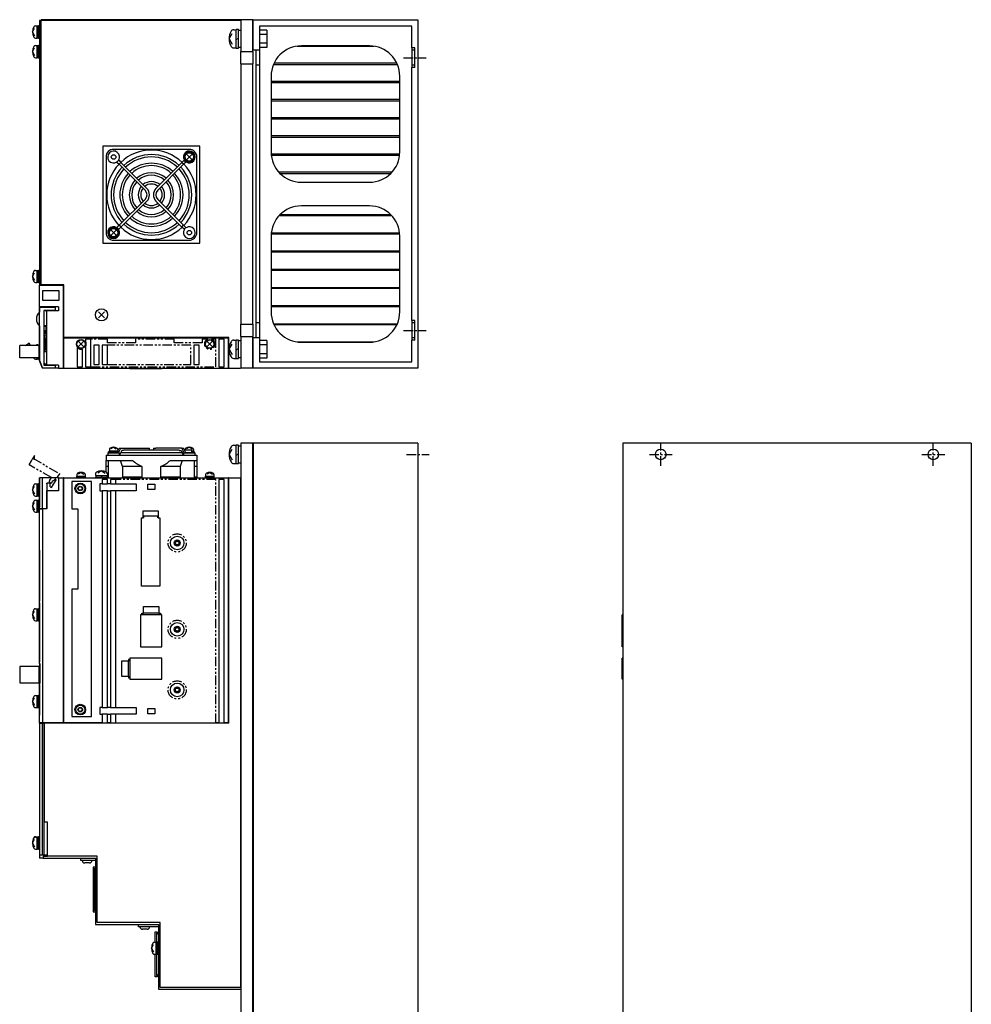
# Model space of a CAD drawing. Extents: x -429 to 927, y -716 to 287.
# Tile 3 of 3: x 298 to 927, y -363 to 287. Entities that reach past the tile are written whole.
import ezdxf

# ---------------------------------------------------------------- set-up
doc = ezdxf.new("R2010")
doc.units = 0
doc.linetypes.add('CENTER', pattern=[2, 1.25, -0.25, 0.25, -0.25])
doc.linetypes.add('PHANTOM', pattern=[2.5, 1.25, -0.25, 0.25, -0.25, 0.25, -0.25])
for name, color, linetype in [('CENTER', 6, 'CENTER'), ('OUTLINE', 7, 'CONTINUOUS'), ('PHANTOM', 3, 'PHANTOM'), ('THIN_LINE', 6, 'CONTINUOUS')]:
    doc.layers.add(name, color=color, linetype=linetype)

msp = doc.modelspace()

# ---------------------------------------------------------------- linework, layer by layer
at = {"layer": 'CENTER', "ltscale": 5}
for p, q in [((551.68, 261.88), (566.68, 261.88)), ((551.68, 81.88), (566.68, 81.88)), ((721.48, -7.5), (721.48, 7.5)), ((901.48, -7.5), (901.48, 7.5)), ((553.68, 0), (568.68, 0)), ((713.98, 0), (728.98, 0)), ((893.98, 0), (908.98, 0))]:
    msp.add_line(p, q, dxfattribs=at)
at = {"layer": 'OUTLINE'}
for p, q in [((312.38, 286.38), (311.18, 286.38)), ((311.18, 286.38), (311.18, 111.88)), ((443.98, 286.88), (312.38, 286.88)), ((312.38, 286.38), (312.38, 286.88)), ((444.18, 286.38), (312.38, 286.38)), ((312.38, 111.88), (312.38, 286.38)), ((343.18, 286.98), (404.18, 286.98)), ((343.18, 286.98), (343.18, 286.88)), ((404.18, 286.98), (404.18, 286.88)), ((443.98, 286.88), (443.98, 286.68)), ((443.98, 286.68), (444.18, 286.68)), ((444.18, 286.88), (444.18, 265.88)), ((452.18, 286.88), (444.18, 286.88)), ((452.18, 265.88), (452.18, 286.88)), ((452.18, 286.68), (452.38, 286.68)), ((452.38, 286.88), (561.18, 286.88)), ((452.38, 266.88), (452.38, 286.88)), ((561.18, 286.88), (561.18, 56.88)), ((306.58, 278.88), (308.05, 281.34)), ((308.63, 282.88), (309.68, 282.88)), ((309.68, 274.88), (309.68, 282.88)), ((310.68, 282.68), (309.68, 282.68)), ((310.68, 274.88), (310.68, 282.88)), ((311.18, 282.88), (310.68, 282.88)), ((439.55, 280.38), (441.08, 280.38)), ((441.08, 268.28), (441.08, 280.48)), ((442.58, 280.48), (441.08, 280.48)), ((442.58, 268.28), (442.58, 280.48)), ((444.18, 279.88), (442.58, 279.88)), ((456.48, 282.68), (456.48, 266.88)), ((557.18, 282.68), (456.48, 282.68)), ((461.48, 280.15), (456.48, 280.15)), ((461.48, 280.15), (461.48, 277.26)), ((557.18, 268.38), (557.18, 282.68)), ((306.58, 278.88), (308.05, 276.41)), ((308.63, 274.88), (309.68, 274.88)), ((309.68, 278.59), (310.68, 279.17)), ((309.68, 275.08), (310.68, 275.08)), ((310.68, 274.88), (311.18, 274.88)), ((436.48, 274.38), (438.57, 277.88)), ((436.48, 274.38), (438.57, 270.88)), ((441.08, 273.94), (442.58, 274.81)), ((461.48, 277.26), (456.48, 277.26)), ((461.48, 277.26), (461.48, 271.49)), ((306.58, 265.88), (308.05, 268.34)), ((308.63, 269.88), (309.68, 269.88)), ((309.68, 261.88), (309.68, 269.88)), ((310.68, 269.68), (309.68, 269.68)), ((310.68, 261.88), (310.68, 269.88)), ((311.18, 269.88), (310.68, 269.88)), ((439.55, 268.38), (441.08, 268.38)), ((441.08, 268.28), (442.58, 268.28)), ((442.58, 268.88), (444.18, 268.88)), ((452.18, 266.88), (452.38, 266.88)), ((456.48, 266.88), (452.38, 266.88)), ((454.18, 266.88), (454.18, 256.88)), ((461.48, 271.49), (456.48, 271.49)), ((461.48, 268.6), (456.48, 268.6)), ((456.48, 266.88), (456.48, 256.88)), ((461.48, 271.49), (461.48, 268.6)), ((481.36, 269.48), (532, 269.48)), ((529.18, 269.68), (484.18, 269.68)), ((557.18, 268.38), (557.18, 266.88)), ((559.18, 268.38), (557.18, 268.38)), ((557.18, 266.88), (557.18, 256.88)), ((559.18, 266.88), (557.18, 266.88)), ((559.18, 255.38), (559.18, 268.38)), ((306.58, 265.88), (308.05, 263.41)), ((308.63, 261.88), (309.68, 261.88)), ((309.68, 265.59), (310.68, 266.17)), ((309.68, 262.08), (310.68, 262.08)), ((310.68, 261.88), (311.18, 261.88)), ((444.18, 257.88), (444.18, 265.88)), ((444.18, 265.88), (452.18, 265.88)), ((452.18, 265.88), (452.18, 257.88)), ((444.18, 257.88), (444.18, 85.88)), ((444.18, 257.88), (452.18, 257.88)), ((452.18, 85.88), (452.18, 257.88)), ((454.18, 256.88), (454.18, 86.88)), ((456.48, 256.88), (454.18, 256.88)), ((456.48, 256.88), (456.48, 86.88)), ((465.76, 257.48), (547.59, 257.48)), ((547.23, 258.28), (466.12, 258.28)), ((557.18, 256.88), (557.18, 255.38)), ((559.18, 256.88), (557.18, 256.88)), ((557.18, 88.38), (557.18, 255.38)), ((559.18, 255.38), (557.18, 255.38)), ((464.18, 249.68), (464.18, 199.68)), ((549.18, 199.68), (549.18, 249.68)), ((549.18, 246.28), (464.18, 246.28)), ((464.18, 245.48), (549.18, 245.48)), ((549.18, 234.28), (464.18, 234.28)), ((464.18, 233.48), (549.18, 233.48)), ((549.18, 222.28), (464.18, 222.28)), ((464.18, 221.48), (549.18, 221.48)), ((549.18, 210.28), (464.18, 210.28)), ((464.18, 209.48), (549.18, 209.48)), ((353.18, 203.38), (353.18, 139.38)), ((417.18, 203.38), (353.18, 203.38)), ((417.18, 139.38), (417.18, 203.38)), ((355.18, 196.38), (355.18, 146.38)), ((410.18, 201.38), (360.18, 201.38)), ((411.8, 198), (408.55, 194.75)), ((411.8, 194.75), (408.55, 198)), ((415.18, 146.38), (415.18, 196.38)), ((549.13, 198.28), (464.23, 198.28)), ((464.3, 197.48), (549.06, 197.48)), ((362.32, 193.11), (362.42, 193.01)), ((363.55, 194.14), (362.42, 193.01)), ((362.42, 193.01), (363.9, 191.52)), ((363.45, 194.24), (363.55, 194.14)), ((363.55, 194.14), (365.03, 192.65)), ((365.03, 192.65), (363.9, 191.52)), ((363.9, 191.52), (381.03, 174.39)), ((382.17, 175.52), (365.03, 192.65)), ((405.32, 192.65), (388.19, 175.52)), ((389.32, 174.39), (406.45, 191.52)), ((406.81, 194.14), (405.32, 192.65)), ((406.45, 191.52), (405.32, 192.65)), ((407.94, 193.01), (406.45, 191.52)), ((406.91, 194.24), (406.81, 194.14)), ((407.94, 193.01), (406.81, 194.14)), ((408.04, 193.11), (407.94, 193.01)), ((544.03, 186.28), (469.33, 186.28)), ((470.09, 185.48), (543.26, 185.48)), ((484.18, 179.68), (529.18, 179.68)), ((381.03, 168.37), (363.9, 151.23)), ((365.03, 150.1), (382.17, 167.23)), ((405.32, 150.1), (388.19, 167.23)), ((406.45, 151.23), (389.32, 168.37)), ((529.18, 164.08), (484.18, 164.08)), ((544.03, 157.48), (469.33, 157.48)), ((470.09, 158.28), (543.26, 158.28)), ((362.32, 149.65), (362.42, 149.75)), ((362.42, 149.75), (363.9, 151.23)), ((362.42, 149.75), (363.55, 148.62)), ((363.55, 148.62), (365.03, 150.1)), ((363.9, 151.23), (365.03, 150.1)), ((405.32, 150.1), (406.45, 151.23)), ((406.81, 148.62), (405.32, 150.1)), ((407.94, 149.75), (406.45, 151.23)), ((406.81, 148.62), (407.94, 149.75)), ((408.04, 149.65), (407.94, 149.75)), ((361.81, 148.01), (358.56, 144.75)), ((361.81, 144.75), (358.56, 148.01)), ((363.45, 148.51), (363.55, 148.62)), ((406.91, 148.51), (406.81, 148.62)), ((464.18, 144.08), (464.18, 94.08)), ((549.13, 145.48), (464.23, 145.48)), ((464.3, 146.28), (549.06, 146.28)), ((549.18, 94.08), (549.18, 144.08)), ((353.18, 139.38), (417.18, 139.38)), ((360.18, 141.38), (410.18, 141.38)), ((464.18, 134.28), (549.18, 134.28)), ((549.18, 133.48), (464.18, 133.48)), ((306.58, 117.48), (308.05, 119.94)), ((306.58, 117.48), (308.05, 115.01)), ((308.63, 121.48), (309.68, 121.48)), ((309.68, 113.48), (309.68, 121.48)), ((310.68, 121.28), (309.68, 121.28)), ((309.68, 117.19), (310.68, 117.77)), ((310.68, 113.48), (310.68, 121.48)), ((311.18, 121.48), (310.68, 121.48)), ((464.18, 122.28), (549.18, 122.28)), ((549.18, 121.48), (464.18, 121.48)), ((308.63, 113.48), (309.68, 113.48)), ((309.68, 113.68), (310.68, 113.68)), ((310.68, 113.48), (311.18, 113.48)), ((311.18, 111.88), (311.18, 111.68)), ((312.38, 111.88), (311.18, 111.88)), ((311.18, 111.68), (327.18, 111.68)), ((311.18, 97.38), (311.18, 111.68)), ((312.18, 111.68), (312.18, 111.88)), ((327.38, 111.88), (312.38, 111.88)), ((327.18, 56.88), (327.18, 111.68)), ((327.38, 77.18), (327.38, 111.88)), ((313.18, 107.88), (313.18, 101.88)), ((324.18, 107.88), (313.18, 107.88)), ((324.18, 101.88), (324.18, 107.88)), ((464.18, 110.28), (549.18, 110.28)), ((549.18, 109.48), (464.18, 109.48)), ((313.18, 101.88), (324.18, 101.88)), ((464.18, 98.28), (549.18, 98.28)), ((311.18, 97.38), (311.18, 93.87)), ((323.78, 97.38), (311.18, 97.38)), ((321.83, 96.88), (311.18, 96.88)), ((311.18, 61.88), (311.18, 96.88)), ((314.04, 94.91), (314.04, 58.85)), ((321.83, 94.91), (314.04, 94.91)), ((315.18, 94.77), (315.18, 94.91)), ((315.18, 94.77), (316.18, 94.77)), ((316.18, 96.88), (316.18, 97.38)), ((323.78, 94.77), (316.18, 94.77)), ((316.18, 58.88), (316.18, 94.77)), ((317.71, 94.91), (317.71, 94.77)), ((319.64, 94.77), (319.64, 94.91)), ((321.83, 94.91), (321.83, 96.88)), ((323.78, 97.38), (323.78, 94.77)), ((354.16, 90.2), (350.2, 94.16)), ((354.16, 94.16), (350.2, 90.2)), ((549.18, 97.48), (464.18, 97.48)), ((311.18, 84.89), (311.18, 81.48)), ((314.04, 85.03), (316.18, 85.03)), ((444.18, 77.88), (444.18, 85.88)), ((444.18, 85.88), (452.18, 85.88)), ((452.18, 85.88), (452.18, 77.88)), ((454.18, 86.88), (454.18, 76.88)), ((456.48, 86.88), (454.18, 86.88)), ((456.48, 86.88), (456.48, 76.88)), ((465.76, 86.28), (547.59, 86.28)), ((547.23, 85.48), (466.12, 85.48)), ((557.18, 88.38), (557.18, 86.88)), ((559.18, 88.38), (557.18, 88.38)), ((557.18, 86.88), (557.18, 76.88)), ((559.18, 86.88), (557.18, 86.88)), ((559.18, 75.38), (559.18, 88.38)), ((311.18, 81.48), (311.18, 62.88)), ((311.18, 81.48), (311.18, 81.48)), ((315.73, 84.33), (314.04, 84.33)), ((315.73, 81.48), (314.04, 81.48)), ((315.73, 79.73), (314.04, 79.73)), ((314.04, 79.03), (316.18, 79.03)), ((314.68, 81.48), (314.68, 79.73)), ((314.68, 79.03), (314.68, 67.88)), ((315.73, 79.73), (315.73, 84.33)), ((298.18, 63.84), (298.18, 71.84)), ((310.98, 71.84), (298.18, 71.84)), ((301.97, 71.84), (304.18, 73.44)), ((304.98, 72.64), (304.98, 71.84)), ((309.98, 72.44), (309.18, 72.44)), ((309.18, 72.44), (309.18, 71.84)), ((310.58, 71.84), (309.98, 72.44)), ((310.98, 63.84), (310.98, 71.84)), ((315.38, 76.58), (316.18, 76.58)), ((315.38, 69.58), (315.38, 76.58)), ((436.18, 77.18), (327.38, 77.18)), ((327.38, 76.98), (435.98, 76.98)), ((327.38, 56.88), (327.38, 76.98)), ((340.3, 71.25), (337.05, 74.5)), ((340.3, 74.5), (337.05, 71.25)), ((341.68, 76.18), (341.68, 74.68)), ((345.18, 76.18), (341.68, 76.18)), ((345.18, 57.88), (345.18, 76.18)), ((350.68, 72.16), (347.18, 72.16)), ((347.18, 72.16), (347.18, 59.41)), ((350.68, 59.41), (350.68, 72.16)), ((352.68, 72.16), (352.68, 59.41)), ((356.18, 72.16), (352.68, 72.16)), ((356.18, 59.41), (356.18, 72.16)), ((416.68, 72.16), (413.18, 72.16)), ((413.18, 72.16), (413.18, 59.41)), ((416.68, 59.41), (416.68, 72.16)), ((425.3, 71.25), (422.05, 74.5)), ((425.3, 74.5), (422.05, 71.25)), ((429.68, 76.18), (429.68, 57.88)), ((433.18, 76.18), (429.68, 76.18)), ((433.18, 57.88), (433.18, 76.18)), ((435.98, 56.88), (435.98, 76.98)), ((436.18, 56.88), (436.18, 77.18)), ((436.48, 69.38), (438.57, 72.88)), ((439.55, 75.38), (441.08, 75.38)), ((441.08, 63.28), (441.08, 75.48)), ((442.58, 75.48), (441.08, 75.48)), ((442.58, 63.28), (442.58, 75.48)), ((444.18, 74.88), (442.58, 74.88)), ((444.18, 77.88), (444.18, 56.88)), ((444.18, 77.88), (452.18, 77.88)), ((452.18, 56.88), (452.18, 77.88)), ((452.38, 76.88), (452.18, 76.88)), ((456.48, 76.88), (452.38, 76.88)), ((452.38, 56.88), (452.38, 76.88)), ((456.48, 76.88), (456.48, 61.08)), ((461.48, 75.15), (456.48, 75.15)), ((461.48, 72.26), (456.48, 72.26)), ((461.48, 75.15), (461.48, 72.26)), ((461.48, 72.26), (461.48, 66.49)), ((481.36, 74.28), (532, 74.28)), ((484.18, 74.08), (529.18, 74.08)), ((557.18, 76.88), (557.18, 75.38)), ((559.18, 76.88), (557.18, 76.88)), ((559.18, 75.38), (557.18, 75.38)), ((557.18, 61.08), (557.18, 75.38)), ((311.18, 71.24), (310.98, 71.44)), ((311.18, 70.44), (310.98, 70.44)), ((311.18, 65.24), (310.98, 65.24)), ((314.04, 67.88), (316.18, 67.88)), ((315.38, 69.58), (316.18, 69.58)), ((336.18, 70.43), (336.18, 57.88)), ((339.68, 57.88), (339.68, 69.52)), ((341.68, 71.07), (341.68, 57.88)), ((436.48, 69.38), (438.57, 65.88)), ((441.08, 68.94), (442.58, 69.81)), ((461.48, 66.49), (456.48, 66.49)), ((461.48, 66.49), (461.48, 63.6)), ((310.98, 63.84), (298.18, 63.84)), ((308.63, 62.88), (309.68, 62.88)), ((309.68, 62.88), (309.68, 63.84)), ((309.68, 63.08), (310.68, 63.08)), ((310.68, 62.88), (310.68, 63.84)), ((310.68, 62.88), (311.18, 62.88)), ((311.18, 62.88), (311.18, 61.88)), ((311.18, 62.88), (311.18, 62.88)), ((311.18, 61.88), (311.18, 61.62)), ((311.18, 61.88), (313.18, 56.88)), ((313.18, 56.88), (311.18, 61.88)), ((311.18, 61.62), (312.2, 59.32)), ((314.04, 60.95), (314.47, 59.88)), ((314.04, 58.85), (321.83, 58.85)), ((314.47, 59.88), (314.88, 58.88)), ((314.47, 59.88), (316.18, 59.88)), ((314.88, 58.88), (316.18, 58.88)), ((316.18, 58.85), (316.18, 58.88)), ((323.78, 58.88), (316.18, 58.88)), ((317.71, 58.88), (317.71, 58.85)), ((319.64, 58.85), (319.64, 58.88)), ((321.83, 56.88), (321.83, 58.85)), ((323.78, 58.88), (323.78, 56.88)), ((347.18, 59.41), (350.68, 59.41)), ((352.68, 59.41), (356.18, 59.41)), ((413.18, 59.41), (416.68, 59.41)), ((439.55, 63.38), (441.08, 63.38)), ((441.08, 63.28), (442.58, 63.28)), ((442.58, 63.88), (444.18, 63.88)), ((461.48, 63.6), (456.48, 63.6)), ((456.48, 61.08), (557.18, 61.08)), ((313.18, 56.88), (313.18, 56.88)), ((321.83, 56.88), (313.18, 56.88)), ((323.78, 56.88), (321.83, 56.88)), ((323.78, 56.88), (327.18, 56.88)), ((327.38, 57.88), (327.18, 57.88)), ((327.38, 56.88), (327.18, 56.88)), ((327.38, 56.88), (435.98, 56.88)), ((336.18, 57.88), (339.68, 57.88)), ((341.68, 57.88), (345.18, 57.88)), ((370.98, 56.88), (370.98, 56.38)), ((377.98, 56.38), (370.98, 56.38)), ((377.98, 56.88), (377.98, 56.38)), ((391.98, 56.38), (377.98, 56.38)), ((391.98, 56.88), (391.98, 56.38)), ((392.08, 56.38), (391.98, 56.38)), ((392.08, 56.88), (392.08, 56.38)), ((429.68, 57.88), (433.18, 57.88)), ((435.98, 57.88), (436.18, 57.88)), ((436.18, 56.88), (435.98, 56.88)), ((436.18, 56.88), (443.98, 56.88)), ((443.98, 57.08), (443.98, 56.88)), ((443.98, 57.08), (444.18, 57.08)), ((452.18, 56.88), (444.18, 56.88)), ((452.38, 57.08), (452.18, 57.08)), ((561.18, 56.88), (452.38, 56.88)), ((452.18, 7.5), (444.18, 7.5)), ((444.18, 7.5), (444.18, -392.5)), ((452.18, -392.5), (452.18, 7.5)), ((452.38, 7.3), (452.18, 7.3)), ((561.18, 7.5), (452.38, 7.5)), ((452.38, 7.5), (452.38, -392.5)), ((561.18, 7.5), (561.18, -392.5)), ((926.48, 7.5), (696.48, 7.5)), ((696.48, 7.5), (696.48, -392.5)), ((926.48, 7.5), (926.48, -392.5)), ((356.28, 1.12), (364.08, 1.12)), ((356.28, 1.12), (356.28, -0.48)), ((356.68, 1.62), (363.68, 1.62)), ((356.68, 1.62), (356.68, 1.12)), ((357.23, 2.32), (363.13, 2.32)), ((357.23, 2.32), (357.23, 1.62)), ((357.38, 3.29), (357.38, 2.32)), ((360.18, 4.72), (358.38, 3.64)), ((360.38, 2.32), (359.98, 1.62)), ((360.18, 4.72), (361.98, 3.64)), ((362.98, 3.29), (362.98, 2.32)), ((362.98, 2.92), (363.31, 2.92)), ((363.01, 2.32), (363.9, 4.12)), ((363.13, 1.62), (363.13, 2.32)), ((363.68, 1.39), (365.03, 4.12)), ((363.68, 1.12), (363.68, 1.62)), ((363.9, 4.12), (365.03, 4.12)), ((364.08, -0.48), (364.08, 1.12)), ((365.62, 2.52), (364.14, -0.48)), ((365.03, 4.12), (382.17, 4.12)), ((365.03, 1.32), (405.33, 1.32)), ((366.94, 2.52), (365.62, 2.52)), ((366.94, 2.92), (403.41, 2.92)), ((366.94, 2.92), (366.94, 2.52)), ((382.17, 4.12), (383.88, 4.12)), ((383.88, 2.92), (383.88, 4.12)), ((386.47, 4.12), (388.19, 4.12)), ((386.47, 4.12), (386.47, 2.92)), ((405.32, 4.12), (388.19, 4.12)), ((403.41, 2.52), (403.41, 2.92)), ((403.41, 2.52), (404.73, 2.52)), ((404.73, 2.52), (406.22, -0.48)), ((405.32, 4.12), (406.45, 4.12)), ((406.81, 1.12), (405.32, 4.12)), ((406.27, 1.12), (414.07, 1.12)), ((406.27, 1.12), (406.27, -0.48)), ((407.94, 1.12), (406.45, 4.12)), ((407.05, 2.92), (411.78, 2.92)), ((407.37, 3.29), (407.37, 2.92)), ((407.84, 1.32), (411.78, 1.32)), ((410.17, 4.72), (408.37, 3.64)), ((410.17, 4.72), (411.97, 3.64)), ((411.78, 1.32), (411.78, 2.92)), ((411.78, 2.32), (413.12, 2.32)), ((411.78, 1.62), (413.67, 1.62)), ((412.97, 3.29), (412.97, 2.32)), ((413.12, 1.62), (413.12, 2.32)), ((413.67, 1.12), (413.67, 1.62)), ((414.07, -0.48), (414.07, 1.12)), ((436.48, 0), (438.57, 3.5)), ((436.48, 0), (438.57, -3.5)), ((439.55, 6), (441.08, 6)), ((441.08, -6.1), (441.08, 6.1)), ((442.58, 6.1), (441.08, 6.1)), ((441.08, -0.43), (442.58, 0.43)), ((442.58, -6.1), (442.58, 6.1)), ((444.18, 5.5), (442.58, 5.5)), ((355.18, -0.48), (360.18, -0.48)), ((355.18, -0.48), (355.18, -3.98)), ((355.18, -7.98), (355.18, -3.98)), ((355.18, -3.98), (360.18, -3.98)), ((356.68, -3.98), (356.68, -15.48)), ((360.18, -0.48), (410.18, -0.48)), ((360.18, -3.98), (372.68, -3.98)), ((366.12, -7.98), (364.81, -3.98)), ((397.68, -3.98), (410.18, -3.98)), ((405.55, -3.98), (404.23, -7.98)), ((410.18, -0.48), (415.18, -0.48)), ((410.18, -3.98), (415.18, -3.98)), ((413.68, -15.48), (413.68, -3.98)), ((415.18, -0.48), (415.18, -3.98)), ((415.18, -3.98), (415.18, -7.98)), ((439.55, -6), (441.08, -6)), ((441.08, -6.1), (442.58, -6.1)), ((442.58, -5.5), (444.18, -5.5)), ((338.68, -11.88), (336.88, -12.96)), ((338.68, -11.88), (340.48, -12.96)), ((348.18, -12.94), (348.18, -13.98)), ((352.18, -10.88), (349.71, -12.35)), ((352.18, -10.88), (354.64, -12.35)), ((355.18, -11.61), (355.18, -7.98)), ((356.68, -7.98), (355.18, -7.98)), ((356.18, -12.94), (356.18, -13.98)), ((366.12, -7.98), (366.12, -14.98)), ((378.9, -7.98), (366.12, -7.98)), ((378.9, -7.98), (378.9, -14.98)), ((404.23, -7.98), (391.46, -7.98)), ((391.46, -14.98), (391.46, -7.98)), ((404.23, -7.98), (404.23, -14.98)), ((415.18, -7.98), (413.68, -7.98)), ((415.18, -7.98), (415.18, -14.98)), ((423.68, -11.88), (421.88, -12.96)), ((423.68, -11.88), (425.48, -12.96)), ((308.63, -19.48), (309.68, -19.48)), ((309.68, -23.48), (309.68, -19.48)), ((310.68, -23.48), (310.68, -19.48)), ((311.18, -19.48), (310.68, -19.48)), ((311.18, -15.48), (311.18, -34.77)), ((313.18, -15.48), (311.18, -15.48)), ((311.18, -35.93), (311.18, -15.48)), ((313.18, -35.93), (313.18, -15.48)), ((323.78, -15.48), (313.18, -15.48)), ((316.15, -18.95), (316.15, -35.93)), ((318.68, -18.95), (316.15, -18.95)), ((316.15, -19.48), (316.18, -19.48)), ((316.18, -19.48), (316.18, -18.95)), ((321.83, -16.48), (319.64, -17.96)), ((319.64, -17.96), (319.64, -17.98)), ((321.83, -16.48), (321.83, -15.48)), ((323.78, -15.48), (327.18, -15.48)), ((323.78, -15.48), (323.78, -24.08)), ((327.38, -15.48), (327.18, -15.48)), ((327.18, -177.28), (327.18, -15.48)), ((327.38, -16.48), (327.18, -16.48)), ((327.38, -15.48), (435.98, -15.48)), ((327.38, -177.28), (327.38, -15.48)), ((332.68, -17.98), (332.68, -35.98)), ((345.68, -17.98), (332.68, -17.98)), ((335.68, -14.98), (341.68, -14.98)), ((335.68, -14.98), (335.68, -15.48)), ((335.73, -14.28), (341.63, -14.28)), ((335.73, -14.28), (335.73, -14.98)), ((335.88, -13.31), (335.88, -14.28)), ((338.88, -14.28), (338.48, -14.98)), ((341.48, -13.31), (341.48, -14.28)), ((341.63, -14.98), (341.63, -14.28)), ((341.68, -15.48), (341.68, -14.98)), ((345.68, -172.98), (345.68, -17.98)), ((348.18, -13.98), (356.18, -13.98)), ((348.18, -14.98), (356.18, -14.98)), ((348.18, -14.98), (348.18, -15.48)), ((348.38, -13.98), (348.38, -14.98)), ((351.18, -19.48), (351.18, -23.98)), ((352.68, -19.48), (351.18, -19.48)), ((352.47, -13.98), (351.89, -14.98)), ((352.68, -16.48), (352.68, -19.48)), ((356.18, -16.48), (352.68, -16.48)), ((352.68, -19.48), (356.18, -19.48)), ((355.98, -14.98), (355.98, -13.98)), ((356.68, -14.98), (356.18, -14.98)), ((356.18, -15.48), (356.18, -14.98)), ((356.18, -19.48), (356.18, -16.48)), ((358.18, -19.48), (356.18, -19.48)), ((358.18, -16.48), (358.18, -19.48)), ((361.68, -16.48), (358.18, -16.48)), ((358.18, -19.48), (375.18, -19.48)), ((361.68, -19.48), (361.68, -16.48)), ((366.03, -15.48), (366.12, -14.98)), ((378.9, -14.98), (366.12, -14.98)), ((375.18, -19.48), (375.18, -23.98)), ((378.9, -14.98), (378.38, -15.48)), ((404.23, -14.98), (391.46, -14.98)), ((391.97, -15.48), (391.46, -14.98)), ((404.23, -14.98), (404.33, -15.48)), ((415.18, -14.98), (413.68, -14.98)), ((415.18, -14.98), (415.18, -15.48)), ((420.68, -14.98), (426.68, -14.98)), ((420.68, -14.98), (420.68, -15.48)), ((420.73, -14.28), (426.63, -14.28)), ((420.73, -14.28), (420.73, -14.98)), ((420.88, -13.31), (420.88, -14.28)), ((423.88, -14.28), (423.48, -14.98)), ((426.48, -13.31), (426.48, -14.28)), ((426.63, -14.98), (426.63, -14.28)), ((426.68, -15.48), (426.68, -14.98)), ((429.68, -16.48), (429.68, -177.28)), ((433.18, -16.48), (429.68, -16.48)), ((433.18, -177.28), (433.18, -16.48)), ((436.18, -15.48), (435.98, -15.48)), ((435.98, -177.28), (435.98, -15.48)), ((435.98, -16.48), (436.18, -16.48)), ((436.18, -15.48), (443.98, -15.48)), ((436.18, -177.48), (436.18, -15.48)), ((443.98, -15.48), (444.18, -15.48)), ((443.98, -15.48), (443.98, -352)), ((306.58, -23.48), (308.05, -21.01)), ((306.58, -23.48), (308.05, -25.95)), ((310.68, -19.68), (309.68, -19.68)), ((309.68, -23.77), (310.68, -23.19)), ((309.68, -27.48), (309.68, -23.48)), ((310.68, -27.48), (310.68, -23.48)), ((323.78, -24.08), (316.18, -24.08)), ((316.18, -35.98), (316.18, -24.08)), ((351.18, -23.98), (352.68, -23.98)), ((356.18, -23.98), (352.68, -23.98)), ((352.68, -23.98), (352.68, -166.98)), ((356.18, -23.98), (358.18, -23.98)), ((356.18, -166.98), (356.18, -23.98)), ((375.18, -23.98), (358.18, -23.98)), ((358.18, -23.98), (358.18, -166.98)), ((361.68, -166.98), (361.68, -23.98)), ((382.88, -23.28), (382.88, -19.68)), ((382.88, -19.68), (387.48, -19.68)), ((387.48, -23.28), (382.88, -23.28)), ((387.48, -19.68), (387.48, -23.28)), ((306.58, -34.18), (308.05, -31.71)), ((308.63, -27.48), (309.68, -27.48)), ((308.63, -30.18), (309.68, -30.18)), ((309.68, -27.28), (310.68, -27.28)), ((309.68, -34.18), (309.68, -30.18)), ((310.68, -30.38), (309.68, -30.38)), ((310.68, -27.48), (311.18, -27.48)), ((310.68, -34.18), (310.68, -30.18)), ((311.18, -30.18), (310.68, -30.18)), ((926.58, -26.98), (926.48, -26.98)), ((926.58, -26.98), (926.58, -120.98)), ((306.58, -34.18), (308.05, -36.65)), ((308.63, -38.18), (309.68, -38.18)), ((311.18, -35.93), (309.18, -35.93)), ((309.68, -34.47), (310.68, -33.89)), ((309.68, -35.58), (309.68, -34.18)), ((309.68, -38.18), (309.68, -35.93)), ((309.68, -37.98), (310.68, -37.98)), ((310.68, -35.01), (310.68, -34.18)), ((310.68, -38.18), (310.68, -35.93)), ((310.68, -38.18), (311.18, -38.18)), ((311.18, -35.93), (311.18, -35.98)), ((313.18, -35.93), (311.18, -35.93)), ((311.18, -35.98), (313.18, -35.98)), ((311.18, -63.33), (311.18, -35.98)), ((316.15, -35.93), (313.18, -35.93)), ((316.18, -35.98), (313.18, -35.98)), ((313.18, -35.98), (313.18, -177.28)), ((313.48, -35.98), (313.48, -35.93)), ((314.88, -35.93), (314.88, -35.98)), ((332.68, -35.98), (336.68, -35.98)), ((336.68, -35.98), (336.68, -88.98)), ((379.68, -41.81), (379.68, -37.28)), ((379.68, -37.28), (389.68, -37.28)), ((389.68, -37.28), (389.68, -41.81)), ((378.62, -41.81), (379.68, -41.81)), ((378.62, -86.88), (378.62, -41.81)), ((379.98, -41.81), (379.68, -41.81)), ((379.98, -40.88), (379.98, -41.81)), ((389.38, -40.88), (379.98, -40.88)), ((389.38, -41.81), (389.38, -40.88)), ((389.68, -41.81), (389.38, -41.81)), ((389.68, -41.81), (390.74, -41.81)), ((390.74, -41.81), (390.74, -86.88)), ((311.18, -63.33), (311.18, -96.78)), ((311.3, -63.33), (311.18, -63.33)), ((311.3, -96.78), (311.3, -63.33)), ((332.68, -88.98), (332.68, -172.98)), ((336.68, -88.98), (332.68, -88.98)), ((390.74, -86.88), (378.62, -86.88)), ((311.18, -96.78), (311.3, -96.78)), ((311.18, -98.08), (311.18, -96.78)), ((306.58, -105.86), (308.05, -103.39)), ((308.63, -101.86), (309.68, -101.86)), ((309.68, -105.86), (309.68, -101.86)), ((310.68, -102.06), (309.68, -102.06)), ((310.68, -105.86), (310.68, -101.86)), ((311.18, -101.86), (310.68, -101.86)), ((311.18, -98.08), (311.18, -136.88)), ((311.3, -98.08), (311.18, -98.08)), ((311.3, -136.88), (311.3, -98.08)), ((379.98, -104.91), (379.98, -100.38)), ((379.98, -100.38), (389.98, -100.38)), ((389.98, -100.38), (389.98, -104.91)), ((306.58, -105.86), (308.05, -108.33)), ((308.63, -109.86), (309.68, -109.86)), ((309.68, -106.15), (310.68, -105.57)), ((309.68, -109.86), (309.68, -105.86)), ((309.68, -109.66), (310.68, -109.66)), ((310.68, -109.86), (310.68, -105.86)), ((310.68, -109.86), (311.18, -109.86)), ((391.98, -105.88), (377.98, -105.88)), ((377.98, -105.88), (377.98, -126.98)), ((378.88, -104.91), (379.98, -104.91)), ((378.88, -105.88), (378.88, -104.91)), ((389.98, -104.91), (379.98, -104.91)), ((389.98, -104.91), (391.08, -104.91)), ((391.08, -104.91), (391.08, -105.88)), ((391.98, -126.98), (391.98, -105.88)), ((695.98, -126.98), (695.98, -105.88)), ((696.48, -105.88), (695.98, -105.88)), ((926.58, -120.98), (926.48, -120.98)), ((377.98, -126.98), (391.98, -126.98)), ((696.48, -126.98), (695.98, -126.98)), ((370.01, -136.48), (365.48, -136.48)), ((365.48, -136.48), (365.48, -146.48)), ((370.01, -135.38), (370.01, -136.48)), ((370.98, -135.38), (370.01, -135.38)), ((370.01, -146.48), (370.01, -136.48)), ((392.08, -134.48), (370.98, -134.48)), ((370.98, -134.48), (370.98, -148.48)), ((392.08, -148.48), (392.08, -134.48)), ((696.48, -134.48), (695.98, -134.48)), ((695.98, -148.48), (695.98, -134.48)), ((310.98, -139.91), (298.18, -139.91)), ((298.18, -139.91), (298.18, -150.91)), ((310.98, -150.91), (310.98, -139.91)), ((311.48, -141.76), (310.98, -141.76)), ((311.18, -136.88), (311.3, -136.88)), ((311.18, -138.13), (311.18, -136.88)), ((311.18, -138.13), (311.18, -141.76)), ((311.48, -138.13), (311.18, -138.13)), ((311.48, -138.13), (311.48, -151.23)), ((311.48, -148.06), (310.98, -148.06)), ((311.48, -149.06), (310.98, -149.06)), ((311.18, -149.06), (311.18, -151.23)), ((365.48, -146.48), (370.01, -146.48)), ((370.01, -146.48), (370.01, -147.58)), ((370.01, -147.58), (370.98, -147.58)), ((370.98, -148.48), (392.08, -148.48)), ((696.48, -148.48), (695.98, -148.48)), ((298.18, -150.91), (310.98, -150.91)), ((311.18, -151.23), (311.48, -151.23)), ((311.18, -151.88), (311.18, -151.23)), ((311.18, -151.88), (311.18, -172.23)), ((311.37, -151.88), (311.18, -151.88)), ((311.37, -172.23), (311.37, -151.88)), ((306.58, -163.18), (308.05, -160.71)), ((308.63, -159.18), (309.68, -159.18)), ((309.68, -163.18), (309.68, -159.18)), ((310.68, -159.38), (309.68, -159.38)), ((310.68, -163.18), (310.68, -159.18)), ((311.18, -159.18), (310.68, -159.18)), ((306.58, -163.18), (308.05, -165.65)), ((308.63, -167.18), (309.68, -167.18)), ((309.68, -163.47), (310.68, -162.89)), ((309.68, -167.18), (309.68, -163.18)), ((309.68, -166.98), (310.68, -166.98)), ((310.68, -167.18), (310.68, -163.18)), ((310.68, -167.18), (311.18, -167.18)), ((351.18, -166.98), (351.18, -171.48)), ((352.68, -166.98), (351.18, -166.98)), ((352.68, -166.98), (356.18, -166.98)), ((358.18, -166.98), (356.18, -166.98)), ((358.18, -166.98), (375.18, -166.98)), ((375.18, -166.98), (375.18, -171.48)), ((382.88, -171.28), (382.88, -167.68)), ((382.88, -167.68), (387.48, -167.68)), ((387.48, -167.68), (387.48, -171.28)), ((311.18, -172.23), (311.37, -172.23)), ((311.18, -177.28), (311.18, -172.23)), ((332.68, -172.98), (345.68, -172.98)), ((351.18, -171.48), (352.68, -171.48)), ((356.18, -171.48), (352.68, -171.48)), ((352.68, -171.48), (352.68, -177.28)), ((356.18, -177.28), (356.18, -171.48)), ((356.18, -171.48), (358.18, -171.48)), ((375.18, -171.48), (358.18, -171.48)), ((358.18, -171.48), (358.18, -177.28)), ((361.68, -177.28), (361.68, -171.48)), ((387.48, -171.28), (382.88, -171.28)), ((311.18, -177.48), (311.18, -177.28)), ((313.18, -177.28), (311.18, -177.28)), ((311.18, -177.48), (313.07, -177.48)), ((311.18, -177.48), (311.18, -264.38)), ((312.18, -177.48), (312.18, -177.28)), ((313.07, -177.48), (314.16, -177.48)), ((313.07, -177.48), (313.07, -264.38)), ((327.18, -177.28), (313.18, -177.28)), ((313.39, -177.28), (313.39, -177.48)), ((314.16, -177.48), (314.16, -177.28)), ((314.16, -177.48), (314.16, -264.38)), ((436.18, -177.48), (314.58, -177.48)), ((314.58, -242.7), (314.58, -177.48)), ((316.58, -177.28), (316.58, -177.48)), ((352.68, -177.28), (327.38, -177.28)), ((352.68, -177.28), (356.18, -177.28)), ((358.18, -177.28), (356.18, -177.28)), ((358.18, -177.28), (361.68, -177.28)), ((429.68, -177.28), (427.68, -177.28)), ((429.68, -177.28), (433.18, -177.28)), ((435.98, -177.28), (433.18, -177.28)), ((316.58, -242.7), (314.58, -242.7)), ((316.58, -265.28), (316.58, -242.7)), ((308.63, -252.4), (309.68, -252.4)), ((308.63, -252.58), (309.68, -252.58)), ((309.68, -252.6), (309.68, -252.4)), ((309.68, -256.58), (309.68, -252.58)), ((310.68, -252.6), (309.68, -252.6)), ((310.68, -252.78), (309.68, -252.78)), ((310.68, -252.6), (310.68, -252.4)), ((311.18, -252.4), (310.68, -252.4)), ((310.68, -256.58), (310.68, -252.58)), ((311.18, -252.58), (310.68, -252.58)), ((306.58, -256.58), (308.05, -254.11)), ((306.58, -256.58), (308.05, -259.05)), ((309.68, -256.87), (310.68, -256.29)), ((309.68, -260.58), (309.68, -256.58)), ((310.68, -260.58), (310.68, -256.58)), ((308.63, -260.58), (309.68, -260.58)), ((309.68, -260.38), (310.68, -260.38)), ((310.68, -260.58), (311.18, -260.58)), ((311.18, -264.38), (311.18, -266.48)), ((311.18, -264.38), (313.07, -264.38)), ((313.68, -266.48), (311.18, -266.48)), ((313.07, -264.38), (314.16, -264.38)), ((313.68, -265.28), (316.58, -265.28)), ((313.68, -265.28), (313.68, -266.48)), ((313.68, -266.48), (348.18, -266.48)), ((314.16, -264.38), (316.58, -264.38)), ((349.38, -265.28), (316.58, -265.28)), ((338.48, -267.98), (338.48, -266.48)), ((348.18, -266.48), (348.18, -310.28)), ((349.38, -309.08), (349.38, -265.28)), ((348.18, -267.98), (338.48, -267.98)), ((344.18, -269.68), (341.18, -269.68)), ((347.82, -272.45), (346.68, -272.45)), ((346.68, -272.45), (346.68, -302.05)), ((348.18, -272.58), (347.82, -272.45)), ((347.48, -273.25), (347.48, -301.25)), ((347.48, -273.25), (348.18, -273.65)), ((347.48, -301.25), (347.48, -273.25)), ((347.48, -273.25), (347.68, -273.25)), ((347.68, -273.25), (348.18, -273.44)), ((346.68, -302.05), (347.82, -302.05)), ((348.18, -300.85), (347.48, -301.25)), ((347.68, -301.25), (347.48, -301.25)), ((348.18, -301.06), (347.68, -301.25)), ((347.82, -302.05), (348.18, -301.92)), ((348.18, -310.28), (389.78, -310.28)), ((390.98, -309.08), (349.38, -309.08)), ((376.68, -311.78), (376.68, -310.28)), ((389.78, -311.78), (376.68, -311.78)), ((389.78, -310.28), (389.78, -353)), ((390.98, -352), (390.98, -309.08)), ((382.28, -313.48), (379.28, -313.48)), ((387.68, -315.2), (388.82, -315.2)), ((387.68, -322), (387.68, -315.2)), ((388.48, -316), (388.48, -322.2)), ((388.48, -316), (389.78, -316.75)), ((388.48, -316), (388.48, -322.2)), ((388.68, -316), (388.48, -316)), ((389.78, -316.41), (388.68, -316)), ((388.82, -315.2), (389.78, -315.56)), ((385.18, -326), (386.65, -323.53)), ((387.23, -322), (388.28, -322)), ((388.28, -326), (388.28, -322)), ((389.28, -322.2), (388.28, -322.2)), ((389.28, -326), (389.28, -322)), ((389.78, -322), (389.28, -322)), ((385.18, -326), (386.65, -328.47)), ((387.23, -330), (388.28, -330)), ((387.68, -344.8), (387.68, -330)), ((388.28, -326.29), (389.28, -325.71)), ((388.28, -330), (388.28, -326)), ((388.28, -329.8), (389.28, -329.8)), ((388.48, -329.8), (388.48, -344)), ((388.48, -329.8), (388.48, -344)), ((389.28, -330), (389.28, -326)), ((389.28, -330), (389.78, -330)), ((389.78, -343.25), (388.48, -344)), ((388.48, -344), (388.68, -344)), ((388.68, -344), (389.78, -343.59)), ((389.78, -344.44), (388.82, -344.8)), ((388.82, -344.8), (387.68, -344.8)), ((389.78, -353), (444.18, -353)), ((443.98, -352), (390.98, -352)), ((443.98, -352), (444.18, -352))]:
    msp.add_line(p, q, dxfattribs=at)
for centre, radius in [((360.18, 196.37), 1.5), ((410.17, 196.37), 3.5), ((410.17, 196.37), 2.95), ((410.17, 196.37), 2.8), ((360.18, 146.38), 3.5), ((360.18, 146.38), 2.95), ((360.18, 146.38), 2.8), ((410.17, 146.38), 1.5), ((352.18, 92.18), 4), ((338.68, 72.88), 3), ((338.68, 72.88), 2.95), ((338.68, 72.88), 2.8), ((423.68, 72.88), 3), ((423.68, 72.88), 2.95), ((423.68, 72.88), 2.8), ((721.48, 0), 3.5), ((901.48, 0), 3.5), ((338.18, -22.48), 3.51), ((338.18, -22.48), 3), ((338.18, -22.48), 1.2), ((402.18, -58.48), 4.5), ((402.18, -58.48), 2), ((402.18, -58.48), 1.2), ((402.18, -115.48), 4.5), ((402.18, -115.48), 2), ((402.18, -115.48), 1.2), ((402.18, -155.48), 4.5), ((402.18, -155.48), 2), ((402.18, -155.48), 1.2), ((338.18, -168.48), 3.51), ((338.18, -168.48), 3), ((338.18, -168.48), 1.2)]:
    msp.add_circle(centre, radius, dxfattribs=at)
for centre, radius, start, end in [((313.08, 278.88), 6.5, 148.71933, 211.28067), ((308.63, 281.58), 1.3, 90, 148.71933), ((439.55, 278.38), 2, 90, 150), ((308.63, 276.18), 1.3, 211.28067, 270), ((446.48, 274.38), 10, 150, 210), ((313.08, 265.88), 6.5, 148.71933, 211.28067), ((308.63, 268.58), 1.3, 90, 148.71933), ((439.55, 270.38), 2, 210, 270), ((484.18, 249.68), 20, 90, 180), ((529.18, 249.68), 20, 0, 90), ((308.63, 263.18), 1.3, 211.28067, 270), ((360.18, 196.38), 5, 90, 180), ((360.18, 196.37), 3.9, 326.837, 303.163), ((385.18, 171.38), 29.5, 46.51729, 133.44603), ((385.18, 171.38), 26.6, 46.72344, 133.27656), ((385.18, 171.38), 25, 46.83378, 133.16622), ((410.17, 196.37), 3.9, 236.837, 213.163), ((410.18, 196.38), 5, 0, 90), ((484.18, 199.68), 20, 180, 270), ((529.18, 199.68), 20, 270, 0), ((385.18, 171.38), 29.5, 136.55397, 180), ((385.18, 171.38), 26.6, 136.72344, 223.27656), ((385.18, 171.38), 20.85, 47.19894, 132.80106), ((385.18, 171.38), 19.25, 47.38181, 132.61819), ((385.18, 171.38), 26.6, 316.72344, 43.27656), ((385.18, 171.38), 29.5, 316.55397, 43.44603), ((385.18, 171.38), 25, 136.83378, 223.16622), ((385.18, 171.38), 20.85, 137.19894, 222.80106), ((385.18, 171.38), 19.25, 137.38181, 222.61819), ((385.18, 171.38), 14.6, 48.14107, 131.85893), ((385.18, 171.38), 13, 48.52812, 131.47188), ((385.18, 171.38), 19.25, 317.38181, 42.61819), ((385.18, 171.38), 20.85, 317.19894, 42.80106), ((385.18, 171.38), 25, 316.83378, 43.16622), ((385.18, 171.38), 14.6, 138.14107, 221.85893), ((385.18, 171.38), 13, 138.52812, 221.47188), ((385.18, 171.38), 8.7, 140.27603, 219.72397), ((385.18, 171.38), 7.1, 141.4696, 218.5304), ((385.18, 171.38), 8.7, 50.27603, 129.72397), ((385.18, 171.38), 7.1, 51.4696, 128.5304), ((378.02, 171.38), 5.86, 315, 45), ((392.33, 171.38), 5.86, 135, 225), ((385.18, 171.38), 7.1, 321.4696, 38.5304), ((385.18, 171.38), 8.7, 320.27603, 39.72397), ((385.18, 171.38), 13, 318.52812, 41.47188), ((385.18, 171.38), 14.6, 318.14107, 41.85893), ((385.18, 171.38), 29.5, 180, 223.34901), ((378.02, 171.38), 4.26, 315, 45), ((392.33, 171.38), 4.26, 135, 225), ((385.18, 171.38), 8.7, 230.27603, 309.72397), ((385.18, 171.38), 7.1, 231.4696, 308.5304), ((484.18, 144.08), 20, 90, 180), ((529.18, 144.08), 20, 0, 90), ((385.18, 171.38), 20.85, 227.19894, 312.80106), ((385.18, 171.38), 19.25, 227.38181, 312.61819), ((385.18, 171.38), 14.6, 228.14107, 311.85893), ((385.18, 171.38), 13, 228.52812, 311.47188), ((360.18, 146.38), 3.9, 56.837, 33.163), ((385.18, 171.38), 29.5, 226.55397, 313.48271), ((385.18, 171.38), 26.6, 226.72344, 313.27656), ((385.18, 171.38), 25, 226.83378, 313.16622), ((410.17, 146.38), 3.9, 146.837, 123.163), ((360.18, 146.38), 5, 180, 270), ((410.18, 146.38), 5, 270, 0), ((313.08, 117.48), 6.5, 148.71933, 211.28067), ((308.63, 120.18), 1.3, 90, 148.71933), ((308.63, 114.78), 1.3, 211.28067, 270), ((315.23, 89.38), 6.05, 132.03379, 227.96621), ((484.18, 94.08), 20, 180, 270), ((529.18, 94.08), 20, 270, 0), ((304.18, 72.64), 0.8, 0, 90), ((338.68, 72.88), 3.5, 328.99728, 31.00272), ((446.48, 69.38), 10, 150, 210), ((439.55, 73.38), 2, 90, 150), ((338.68, 72.88), 3.5, 224.41531, 286.60155), ((313.08, 66.88), 6.5, 207.8846, 211.28067), ((308.63, 64.18), 1.3, 211.28067, 270), ((439.55, 65.38), 2, 210, 270), ((358.38, 3.29), 1, 116.74368, 180), ((360.18, -0.28), 5, 63.25632, 116.74368), ((361.98, 3.29), 1, 0, 63.25632), ((408.37, 3.29), 1, 116.74368, 180), ((410.17, -0.28), 5, 63.25632, 116.74368), ((411.97, 3.29), 1, 0, 63.25632), ((446.48, 0), 10, 150, 210), ((439.55, 4), 2, 90, 150), ((390.31, 16.6), 27.1, 229.41765, 245.10389), ((380.08, 16.55), 27.04, 294.87854, 310.59992), ((439.55, -4), 2, 210, 270), ((336.88, -13.31), 1, 116.74368, 180), ((338.68, -16.88), 5, 63.25632, 116.74368), ((340.48, -13.31), 1, 0, 63.25632), ((349.48, -12.94), 1.3, 121.28067, 180), ((352.18, -17.38), 6.5, 58.71933, 121.28067), ((354.88, -12.94), 1.3, 0, 58.71933), ((421.88, -13.31), 1, 116.74368, 180), ((423.68, -16.88), 5, 63.25632, 116.74368), ((425.48, -13.31), 1, 0, 63.25632), ((308.63, -20.78), 1.3, 90, 148.71933), ((318.68, -17.98), 1.05, 246.80109, 0), ((318.68, -17.98), 0.965, 270, 0), ((318.68, -17.98), 1.05, 0, 4.05918), ((313.08, -23.48), 6.5, 148.71933, 211.28067), ((313.08, -34.18), 6.5, 148.71933, 211.28067), ((308.63, -26.18), 1.3, 211.28067, 270), ((308.63, -31.48), 1.3, 90, 148.71933), ((308.63, -36.88), 1.3, 211.28067, 270), ((315.23, -44.07), 10.15, 113.52496, 126.59306), ((313.08, -105.86), 6.5, 148.71933, 211.28067), ((308.63, -103.16), 1.3, 90, 148.71933), ((308.63, -108.56), 1.3, 211.28067, 270), ((313.08, -163.18), 6.5, 148.71933, 211.28067), ((308.63, -160.48), 1.3, 90, 148.71933), ((308.63, -165.88), 1.3, 211.28067, 270), ((313.08, -256.4), 6.5, 148.71933, 180.79335), ((313.08, -256.58), 6.5, 148.71933, 211.28067), ((308.63, -253.7), 1.3, 90, 148.71933), ((308.63, -253.88), 1.3, 90, 148.71933), ((308.63, -259.28), 1.3, 211.28067, 270), ((341.18, -267.98), 1.7, 180, 269.99999), ((344.18, -267.98), 1.7, 270.00001, 0), ((379.28, -311.78), 1.7, 180, 269.99999), ((382.28, -311.78), 1.7, 270.00001, 0), ((391.68, -326), 6.5, 148.71933, 211.28067), ((387.23, -323.3), 1.3, 90, 148.71933), ((387.23, -328.7), 1.3, 211.28067, 270)]:
    msp.add_arc(centre, radius, start, end, dxfattribs=at)
at = {"layer": 'PHANTOM', "ltscale": 5}
for p, q in [((356.18, 76.18), (345.18, 76.18)), ((356.18, 73.68), (356.18, 76.18)), ((374.68, 73.68), (356.18, 73.68)), ((411.18, 72.16), (356.18, 72.16)), ((374.68, 76.18), (374.68, 73.68)), ((400.18, 76.18), (374.68, 76.18)), ((400.18, 73.68), (400.18, 76.18)), ((418.68, 73.68), (400.18, 73.68)), ((411.18, 59.41), (411.18, 72.16)), ((418.68, 76.18), (418.68, 73.68)), ((422.51, 76.18), (418.68, 76.18)), ((427.68, 76.18), (424.84, 76.18)), ((427.68, 57.88), (427.68, 76.18)), ((356.18, 59.41), (411.18, 59.41)), ((345.18, 57.88), (427.68, 57.88)), ((304.4, -6.81), (305.88, -4.25)), ((305.88, -4.25), (306.88, -2.51)), ((307.88, -0.78), (306.88, -2.51)), ((306.88, -2.51), (324.59, -12.74)), ((306.88, -2.51), (307.88, -3.09)), ((319.11, -15.3), (304.4, -6.81)), ((323.59, -14.47), (324.59, -12.74)), ((317.84, -17.5), (319.11, -15.3)), ((318.4, -21.46), (318.21, -18.83)), ((319.27, -21.96), (323.59, -14.47)), ((427.68, -16.48), (361.68, -16.48)), ((427.68, -177.28), (427.68, -16.48)), ((318.4, -21.46), (319.27, -21.96)), ((361.68, -177.28), (427.68, -177.28))]:
    msp.add_line(p, q, dxfattribs=at)
for centre in [(402.18, -58.48), (402.18, -115.48), (402.18, -155.48)]:
    msp.add_circle(centre, 6, dxfattribs=at)
for centre, radius, start, end in [((423.68, 72.88), 3.5, 109.46295, 70.53705), ((297.8, -1.95), 10.15, 353.52496, 6.59306), ((318.68, -17.98), 0.965, 150, 240)]:
    msp.add_arc(centre, radius, start, end, dxfattribs=at)
at = {"layer": 'THIN_LINE'}
for centre in [(338.18, -22.48), (402.18, -58.48), (402.18, -115.48), (402.18, -155.48), (338.18, -168.48)]:
    msp.add_circle(centre, 1.5, dxfattribs=at)

doc.saveas('drawing.dxf')
